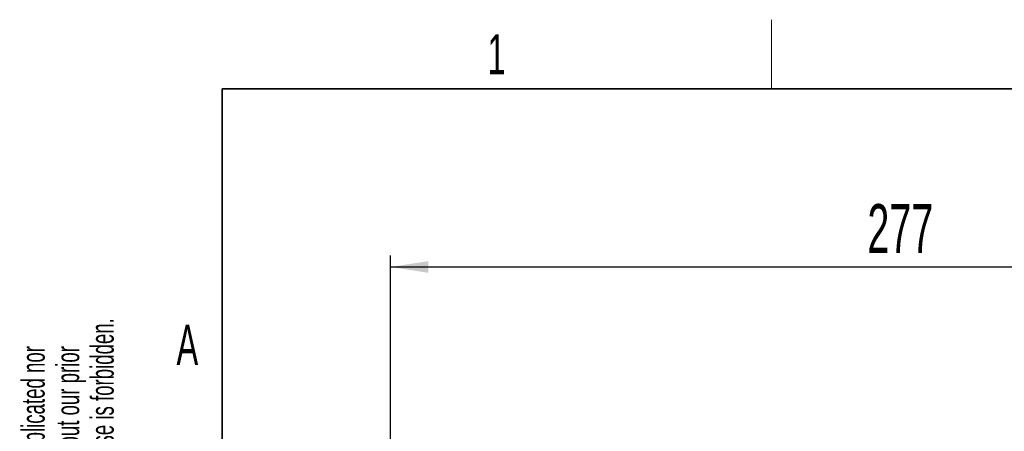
# Paper-space layout 'Blatt3' of a CAD drawing. Header units: millimetres. Extents: x 5 to 418, y 2 to 292.
# Tile 30 of 50: x 8 to 94, y 253 to 288. Entities that reach past the tile are written whole.
import ezdxf

# ---------------------------------------------------------------- set-up
doc = ezdxf.new("R2010")
doc.units = ezdxf.units.MM
doc.layers.add('SLD-0', color=7, linetype='Continuous')
doc.styles.add('SLDTEXTSTYLE0', font='TXT', dxfattribs={"width": 0.605})
doc.dimstyles.new('SLDDIMSTYLE0', dxfattribs={"dimtxt": 4.10931, "dimasz": 3.302, "dimexe": 0, "dimexo": 0.0625, "dimgap": 1.027327, "dimtad": 1, "dimlfac": 3, "dimrnd": 1e-09, "dimzin": 12, "dimdsep": 46, "dimtxsty": 'SLDTEXTSTYLE0', "dimsah": 1, "dimcen": 0.09, "dimadec": 0, "dimazin": 3, "dimtfac": 1, "dimtofl": 0, "dimtmove": 0, "dimatfit": 3, "dimfxl": 1, "dimfrac": 2, "dimtolj": 1, "dimtzin": 12, "dimarcsym": 0})

# ---------------------------------------------------------------- blocks, each defined once
blk = doc.blocks.new('SW_NOTE_0_39')
at = {"layer": 'SLD-0', "color": 0, "char_height": 2, "attachment_point": 1, "rotation": 90, "style": 'SLDTEXTSTYLE0'}
for s, insert in [('permission. Any improper use is forbidden.', (3.422, 0)), ('retransmitted to others without our prior', (0.422, 0)), ('This drawing may not be duplicated nor', (-2.578, 0))]:
    blk.add_mtext(s, dxfattribs=dict(at, insert=insert))
blk = doc.blocks.new('_D_10')
at = {"layer": 'SLD-0', "color": 7}
for p, q in [((40.634, 236.615), (40.634, 268.022)), ((132.967, 236.615), (132.967, 268.022)), ((40.634, 267.022), (132.967, 267.022))]:
    blk.add_line(p, q, dxfattribs=at)
for points in [[(40.634, 267.022), (43.936, 266.514), (43.936, 267.53)], [(132.967, 267.022), (129.665, 267.53), (129.665, 266.514)]]:
    blk.add_solid(points, dxfattribs=at)
at = {"layer": 'SLD-0', "color": 7, "insert": (82.096, 272.479), "char_height": 4.2333, "attachment_point": 1, "style": 'SLDTEXTSTYLE0'}
blk.add_mtext('277', dxfattribs=at)

psp = doc.layouts.new('Blatt3')

# ---------------------------------------------------------------- linework, layer by layer
at = {"layer": 'SLD-0', "lineweight": 18}
psp.add_line((73.75, 282.5), (73.75, 288.5), dxfattribs=at)
at = {"layer": 'SLD-0', "lineweight": 35}
for p, q in [((408, 282.5), (26, 282.5)), ((26, 282.5), (26, 12))]:
    psp.add_line(p, q, dxfattribs=at)

# ---------------------------------------------------------------- block references
at = {"layer": 'SLD-0'}
psp.add_blockref('SW_NOTE_0_39', (11.1564, 231.9088), dxfattribs=at)

# ---------------------------------------------------------------- texts
at = {"layer": 'SLD-0', "char_height": 3.5, "attachment_point": 2, "style": 'SLDTEXTSTYLE0'}
for s, insert in [('1', (49.8527, 287.243)), ('A', (22.9816, 262.0011))]:
    psp.add_mtext(s, dxfattribs=dict(at, insert=insert))

# ---------------------------------------------------------------- dimensions: what is measured, and where the dimension line sits
at = {"layer": 'SLD-0', "color": 7}
dim = psp.add_linear_dim(base=(132.9668, 267.0221), p1=(40.6336, 236.6149), p2=(132.9668, 236.6149), dimstyle='SLDDIMSTYLE0', dxfattribs=at)
dim.commit()
dim.dimension.update_dxf_attribs({"geometry": '_D_10', "text_midpoint": (86.8002, 267.0221), "dimtype": 160})

doc.saveas('drawing.dxf')
